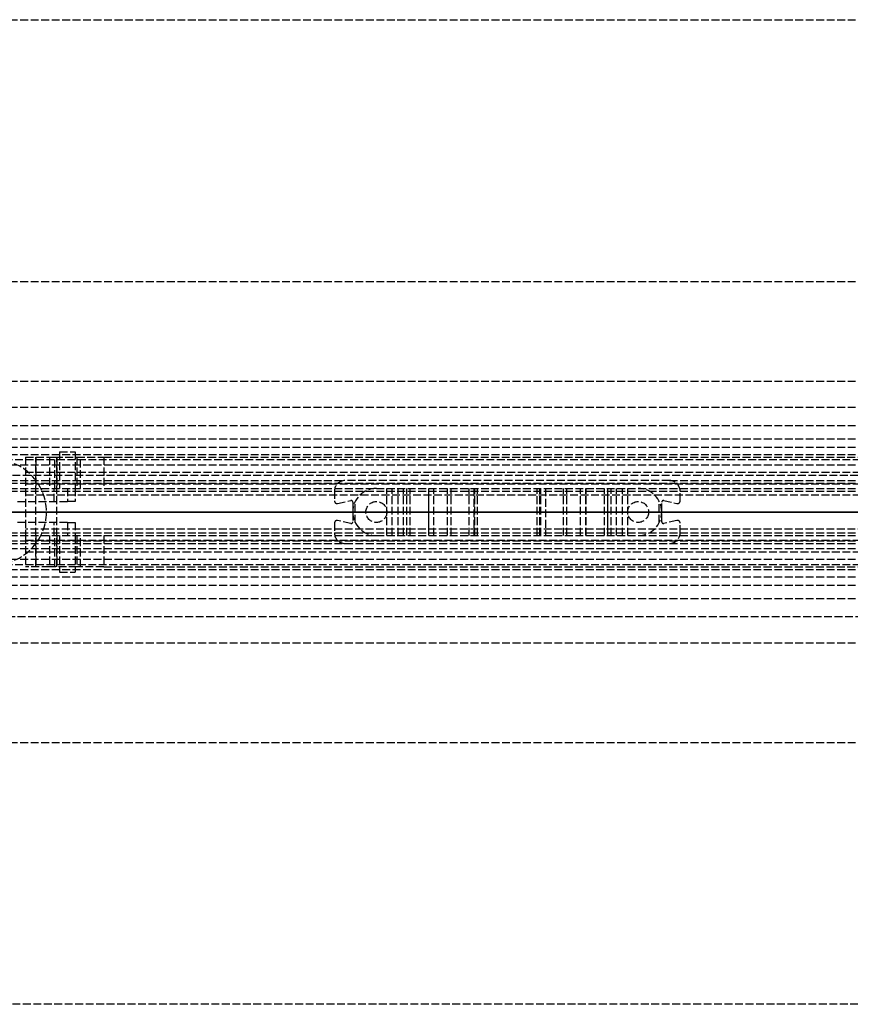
# Model space of a CAD drawing. Header units: millimetres. Extents: x 0 to 2050, y -94 to 94.
# Tile 10 of 13: x 110 to 269, y -94 to 94. Entities that reach past the tile are written whole.
import ezdxf

# ---------------------------------------------------------------- set-up
doc = ezdxf.new("R2010")
doc.units = ezdxf.units.MM
doc.header["$LTSCALE"] = 10
doc.linetypes.add('ALLCAD_Strich', pattern=[0.2, 0.15, -0.05])
doc.layers.add('BESCH_KONT_sich_schn_ansi_2d', color=40, linetype='Continuous')
doc.layers.add('BESCH_KONT_sich_schn_grun_2d', color=10, linetype='Continuous')

msp = doc.modelspace()

# ---------------------------------------------------------------- linework, layer by layer
at = {"layer": 'BESCH_KONT_sich_schn_ansi_2d', "linetype": 'ALLCAD_Strich'}
for p, q in [((0, 0, 7), (995, 0, 7)), ((995, 0, 2331), (0, 0, 2331)), ((0, 0, 2335), (995, 0, 2335)), ((0, 0, 2368), (2050, 0, 2368)), ((2050, 0, 2418), (0, 0, 2418)), ((0, 0, 6), (995, 0, 6)), ((0, 0, 24), (1055, 0, 24)), ((0, 0, 23), (1055, 0, 23)), ((0, 0, 24), (1055, 0, 24)), ((0, 0, 2337), (2050, 0, 2337)), ((2050, 0, 2338.5), (0, 0, 2338.5)), ((0, 0, 2365.5), (2050, 0, 2365.5)), ((0, 0, 2339.5), (2050, 0, 2339.5)), ((0, 0, 2363.5), (2050, 0, 2363.5)), ((0, 0, 2363), (2050, 0, 2363)), ((85.61, 0, 2353.5), (119, 0, 2353.5)), ((105, 0, 2301), (115, 0, 2301)), ((116.5, 0, 2342.5), (109.89, 0, 2342.5)), ((111, 0, 2335), (111, 0, 2334.7)), ((419.45, 0, 2334.7), (111, 0, 2334.7)), ((111, 0, 2341.7), (396.95, 0, 2341.7)), ((111, 0, 2338.48), (111, 0, 2335)), ((111, 0, 2339.8), (111, 0, 2338.48)), ((111, 0, 2350.74), (111, 0, 2339.8)), ((115.61, 0, 2350.74), (111, 0, 2350.74)), ((111, 0, 2339.8), (408.02, 0, 2339.8)), ((111, 0, 2338.48), (409.1, 0, 2338.48)), ((115, 0, 2301), (115, 0, 2331)), ((116.6, 0, 2351.31), (115.61, 0, 2350.74)), ((120.5, 0, 2352), (120.5, 0, 2346.5)), ((125.93, 0, 2356.7), (120.8, 0, 2353.74)), ((125.93, 0, 2356.7), (388.1, 0, 2356.7)), ((170, 0, 2365), (170, 0, 2363)), ((172, 0, 2365), (170, 0, 2365)), ((170.6, 0, 2365), (170.6, 0, 2363)), ((234, 0, 2363), (172, 0, 2363)), ((172, 0, 2365), (172, 0, 2363)), ((172, 0, 2365), (234, 0, 2365)), ((173.14, 0, 2365), (173.14, 0, 2363)), ((173.5, 0, 2365), (173.5, 0, 2363)), ((173.98, 0, 2360), (173.5, 0, 2363)), ((178, 0, 2360), (173.98, 0, 2360)), ((176, 0, 2365), (176, 0, 2360)), ((178, 0, 2360), (180.01, 0, 2360)), ((178, 0, 2363), (178, 0, 2360)), ((180, 0, 2365), (180, 0, 2360)), ((181.01, 0, 2359.73), (182.16, 0, 2359.07)), ((183.16, 0, 2358.8), (184.43, 0, 2358.8)), ((183.8, 0, 2356.2), (183.8, 0, 2355.2)), ((184.43, 0, 2358.8), (183.8, 0, 2356.2)), ((187.96, 0, 2355), (183.84, 0, 2355)), ((188, 0, 2357.39), (188.01, 0, 2357.39)), ((188, 0, 2357.39), (188.01, 0, 2357.39)), ((188, 0, 2357.39), (188.01, 0, 2357.39)), ((188, 0, 2357.4), (188.01, 0, 2357.4)), ((188, 0, 2357.4), (188.01, 0, 2357.4)), ((188, 0, 2357.4), (188.01, 0, 2357.4)), ((188, 0, 2357.4), (188.01, 0, 2357.4)), ((188, 0, 2357.39), (188.01, 0, 2357.39)), ((188, 0, 2357.39), (188.01, 0, 2357.39)), ((188, 0, 2355.2), (188, 0, 2357.4)), ((188, 0, 2357.39), (188.01, 0, 2357.39)), ((188, 0, 2357.4), (188.01, 0, 2357.4)), ((188, 0, 2357.4), (188.01, 0, 2357.4)), ((188, 0, 2357.4), (188.01, 0, 2357.4)), ((188, 0, 2357.39), (188.01, 0, 2357.39)), ((188, 0, 2357.39), (188.01, 0, 2357.39)), ((188.01, 0, 2357.4), (188.01, 0, 2357.4)), ((188.01, 0, 2357.4), (188.01, 0, 2357.39)), ((188.01, 0, 2357.39), (188.01, 0, 2357.39)), ((189, 0, 2358.4), (191.61, 0, 2358.4)), ((192.29, 0, 2358.14), (195.69, 0, 2355)), ((196.62, 0, 2355), (195.69, 0, 2355)), ((196.8, 0, 2355.5), (196.8, 0, 2359.5)), ((197.3, 0, 2360), (208.7, 0, 2360)), ((209.2, 0, 2359.5), (209.2, 0, 2355.5)), ((210.31, 0, 2355), (209.38, 0, 2355)), ((210.31, 0, 2355), (213.71, 0, 2358.14)), ((214.39, 0, 2358.4), (217, 0, 2358.4)), ((218, 0, 2357.4), (218, 0, 2355.2)), ((222.16, 0, 2355), (218.04, 0, 2355)), ((221.57, 0, 2358.8), (222.84, 0, 2358.8)), ((222.2, 0, 2356.2), (221.57, 0, 2358.8)), ((222.2, 0, 2355.2), (222.2, 0, 2356.2)), ((223.84, 0, 2359.07), (224.99, 0, 2359.73)), ((225.99, 0, 2360), (228, 0, 2360)), ((226, 0, 2365), (226, 0, 2360)), ((232.02, 0, 2360), (228, 0, 2360)), ((228, 0, 2363), (228, 0, 2360)), ((230, 0, 2365), (230, 0, 2360)), ((232.5, 0, 2363), (232.02, 0, 2360)), ((232.5, 0, 2365), (232.5, 0, 2363)), ((232.86, 0, 2365), (232.86, 0, 2363)), ((236, 0, 2365), (234, 0, 2365)), ((234, 0, 2365), (234, 0, 2363)), ((235.4, 0, 2365), (235.4, 0, 2363)), ((236, 0, 2365), (236, 0, 2363))]:
    msp.add_line(p, q, dxfattribs=at)
at = {"layer": 'BESCH_KONT_sich_schn_ansi_2d', "linetype": 'ALLCAD_Strich', "extrusion": (0, 1, 0)}
msp.add_circle((-115, 2347), 2, dxfattribs=at)
at = {"layer": 'BESCH_KONT_sich_schn_ansi_2d', "linetype": 'ALLCAD_Strich', "extrusion": (0, -1, 0)}
for centre, radius in [((115, 2347), 2), ((115, 2347), 2), ((119, 2352), 1.5)]:
    msp.add_circle(centre, radius, dxfattribs=at)
at = {"layer": 'BESCH_KONT_sich_schn_ansi_2d', "linetype": 'ALLCAD_Strich', "extrusion": (0, 1, 0)}
for centre, radius, start, end in [((-116.5, 2346.5), 4, 180, 270), ((-119, 2352), 2.5, 135.9783, 344.0144), ((-180.01, 2358), 2, 90, 120), ((-189, 2357.4), 1, 0.0001, 90), ((-191.61, 2357.4), 1, 90, 132.6467), ((-197.3, 2359.5), 0.5, 0, 90), ((-208.7, 2359.5), 0.5, 90, 180), ((-214.39, 2357.4), 1, 47.3533, 90), ((-217, 2357.4), 1, 90, 179.9999), ((-225.99, 2358), 2, 60, 90)]:
    msp.add_arc(centre, radius, start, end, dxfattribs=at)
at = {"layer": 'BESCH_KONT_sich_schn_ansi_2d', "linetype": 'ALLCAD_Strich', "extrusion": (0, -1, 0)}
for centre, radius, start, end in [((183.16, 2360.8), 2, 240, 270), ((184.3, 2355.2), 0.5, 180, 203.5782), ((187.5, 2355.2), 0.5, 336.4218, 359.9999), ((196, 2355.5), 0.801, 321.3195, 360), ((210, 2355.5), 0.801, 180, 218.6805), ((218.5, 2355.2), 0.5, 180.0001, 203.5782), ((221.7, 2355.2), 0.5, 336.4218, 0), ((222.84, 2360.8), 2, 270, 300)]:
    msp.add_arc(centre, radius, start, end, dxfattribs=at)
at = {"layer": 'BESCH_KONT_sich_schn_grun_2d', "linetype": 'ALLCAD_Strich'}
for p, q in [((0, 94), (2050, 94)), ((0, 44), (2050, 44)), ((0, 25), (2050, 25)), ((0, 20), (1055, 20)), ((0, 16.5), (2050, 16.5)), ((0, 14), (2050, 14)), ((0, 12.38), (2050, 12.38)), ((117.5, 11.5), (120.5, 11.5)), ((117.5, 11.5), (117.5, 4.5)), ((120.5, 11.5), (120.5, 4.5)), ((0, 11), (1055, 11)), ((105, 10), (950, 10)), ((105, 10), (950, 10)), ((111, 10.5), (115.61, 10.5)), ((111, 10.5), (111, 4.5)), ((113, 10.5), (113, 4.5)), ((113, -10.5), (113, 10.5)), ((115.61, 10.5), (116.6, 10.5)), ((115.61, 10.5), (115.61, 4.5)), ((116.6, 10.5), (120.8, 10.5)), ((116.6, 4.5), (116.6, 10.5)), ((117, 10.5), (117, 4.5)), ((117, -10.5), (117, 10.5)), ((120.8, 10.5), (120.8, 4.5)), ((120.8, 10.5), (125.93, 10.5)), ((121.5, 4.5), (121.5, 10.5)), ((125.93, 10.5), (388.1, 10.5)), ((125.93, 10.5), (125.93, 4.5)), ((10, 9), (1055, 9)), ((111, 7.63), (408.02, 7.63)), ((2050, 7), (0, 7)), ((0, 6), (172, 6)), ((234, 6), (172, 6)), ((234, 6), (1286, 6)), ((0, 5.5), (2050, 5.5)), ((0, 4.5), (2050, 4.5)), ((0, 4), (2050, 4)), ((111, 5.4), (409.1, 5.4)), ((111, 4.5), (111, -4.5)), ((116.5, 2), (116.5, 4.5)), ((119, 4.5), (119, 2)), ((120.5, 4.5), (120.5, 2)), ((170, 4), (170, 2.12)), ((180.01, -4.5), (180.01, 4.5)), ((181.01, -4.5), (181.01, 4.5)), ((182.16, -4.5), (182.16, 4.5)), ((183.16, -4.5), (183.16, 4.5)), ((183.8, -4.5), (183.8, 4.5)), ((183.84, -4.5), (183.84, 4.5)), ((184.43, -4.5), (184.43, 4.5)), ((187.96, 4.5), (187.96, -4.5)), ((188, -4.5), (188, 4.5)), ((188, 0.01), (188, 4.5)), ((189, -4.5), (189, 4.5)), ((191.61, -4.5), (191.61, 4.5)), ((192.29, -4.5), (192.29, 4.5)), ((195.69, -4.5), (195.69, 4.5)), ((196.62, 4.5), (196.62, -4.5)), ((196.8, -4.5), (196.8, 4.5)), ((196.8, -4.5), (196.8, 4.5)), ((197.3, -4.5), (197.3, 4.5)), ((208.7, -4.5), (208.7, 4.5)), ((209.2, -4.5), (209.2, 4.5)), ((209.2, -4.5), (209.2, 4.5)), ((209.38, -4.5), (209.38, 4.5)), ((210.31, 4.5), (210.31, -4.5)), ((213.71, -4.5), (213.71, 4.5)), ((214.39, -4.5), (214.39, 4.5)), ((217, -4.5), (217, 4.5)), ((218, -4.5), (218, 4.5)), ((218, -4.5), (218, 4.5)), ((218.04, -4.5), (218.04, 4.5)), ((221.57, -4.5), (221.57, 4.5)), ((222.16, 4.5), (222.16, -4.5)), ((222.2, -4.5), (222.2, 4.5)), ((222.84, -4.5), (222.84, 4.5)), ((223.84, -4.5), (223.84, 4.5)), ((224.99, -4.5), (224.99, 4.5)), ((225.99, -4.5), (225.99, 4.5)), ((236, 2.12), (236, 4)), ((109.5, 2), (119, 2)), ((111, 3.3), (419.45, 3.3)), ((120.5, 2), (119, 2)), ((170.6, 1.63), (173.14, 2.17)), ((173.98, -2.01), (173.98, 2.01)), ((232.02, -2.01), (232.02, 2.01)), ((232.86, 2.17), (235.4, 1.63)), ((173.5, 1.88), (173.5, -1.88)), ((188, -0.01), (188, 0.01)), ((188, 0.01), (188.01, 0.01)), ((188, 0.01), (188.01, 0.01)), ((188, 0.01), (188.01, 0.01)), ((188, 0.01), (188.01, 0.01)), ((188, 0.01), (188.01, 0.01)), ((188, 0.01), (188.01, 0.01)), ((188, 0.01), (188, 0.01)), ((188, 0.01), (188.01, 0.01)), ((188, 0), (188.01, 0)), ((188, 0), (188.01, 0)), ((188, 0), (188.01, 0)), ((188, 0), (188.01, 0)), ((188.01, 0), (188.01, 0.01)), ((188.01, 0.01), (188.01, 0.01)), ((188.01, 0.01), (188.01, 0.01)), ((188.01, 0), (188.01, 0)), ((188.01, 0), (188.01, 0)), ((232.5, -1.88), (232.5, 1.88)), ((173.14, -2.17), (170.6, -1.63)), ((188, 0), (188.01, 0)), ((188, 0), (188.01, 0)), ((188, 0), (188.01, 0)), ((188, 0), (188.01, 0)), ((188, 0), (188.01, 0)), ((188, -4.5), (188, -0.01)), ((188, -0.01), (188.01, -0.01)), ((188, -0.01), (188.01, -0.01)), ((188, -0.01), (188.01, -0.01)), ((188, -0.01), (188.01, -0.01)), ((188, -0.01), (188.01, -0.01)), ((188, -0.01), (188.01, -0.01)), ((188, -0.01), (188.01, -0.01)), ((188, -0.01), (188, -0.01)), ((188.01, 0), (188.01, 0)), ((188.01, 0), (188.01, -0.01)), ((188.01, -0.01), (188.01, -0.01)), ((188.01, -0.01), (188.01, -0.01)), ((235.4, -1.63), (232.86, -2.17)), ((119, -2), (109.5, -2)), ((419.45, -3.3), (111, -3.3)), ((116.5, -4.5), (116.5, -2)), ((119, -2), (120.5, -2)), ((119, -2), (119, -4.5)), ((120.5, -2), (120.5, -4.5)), ((170, -2.12), (170, -4)), ((236, -4), (236, -2.12)), ((0, -4), (2050, -4)), ((0, -4.5), (2050, -4.5)), ((0, -5.5), (2050, -5.5)), ((111, -4.5), (111, -10.5)), ((111, -5.4), (409.1, -5.4)), ((113, -4.5), (113, -10.5)), ((115.61, -4.5), (115.61, -10.5)), ((116.6, -10.5), (116.6, -4.5)), ((117, -4.5), (117, -10.5)), ((117.5, -4.5), (117.5, -11.5)), ((120.5, -4.5), (120.5, -11.5)), ((120.8, -4.5), (120.8, -10.5)), ((121.5, -10.5), (121.5, -4.5)), ((125.93, -4.5), (125.93, -10.5)), ((0, -6), (172, -6)), ((0, -7), (2050, -7)), ((172, -6), (234, -6)), ((234, -6), (1286, -6)), ((10, -9), (1055, -9)), ((111, -7.63), (408.02, -7.63)), ((0, -11), (1055, -11)), ((105, -10), (950, -10)), ((105, -10), (950, -10)), ((115.61, -10.5), (111, -10.5)), ((116.6, -10.5), (115.61, -10.5)), ((120.8, -10.5), (116.6, -10.5)), ((125.93, -10.5), (120.8, -10.5)), ((125.93, -10.5), (388.1, -10.5)), ((0, -12.37), (2050, -12.37)), ((117.5, -11.5), (120.5, -11.5)), ((0, -14), (2050, -14)), ((0, -16.5), (2050, -16.5)), ((1055, -20), (0, -20)), ((0, -25), (2050, -25)), ((0, -44), (2050, -44)), ((2050, -94), (0, -94))]:
    msp.add_line(p, q, dxfattribs=at)
for centre in [(178, 0), (228, 0)]:
    msp.add_circle(centre, 2, dxfattribs=at)
for centre, radius, start, end in [((105, 0), 10, 270, 90), ((172, 4), 2, 90, 180), ((234, 4), 2, 0, 90), ((178, 0), 4.5, 90, 180), ((228, 0), 4.5, 0, 90), ((170.5, 2.12), 0.5, 180, 282.0948), ((173.2, 1.88), 0.3, 0, 102.0948), ((232.8, 1.88), 0.3, 77.9052, 180), ((235.5, 2.12), 0.5, 257.9052, 0), ((170.5, -2.12), 0.5, 77.9052, 180), ((173.2, -1.88), 0.3, 257.9052, 0), ((178, 0), 4.5, 180, 270), ((228, 0), 4.5, 270, 0), ((232.8, -1.88), 0.3, 180, 282.0948), ((235.5, -2.12), 0.5, 0, 102.0948), ((172, -4), 2, 180, 270), ((234, -4), 2, 270, 0)]:
    msp.add_arc(centre, radius, start, end, dxfattribs=at)

doc.saveas('drawing.dxf')
